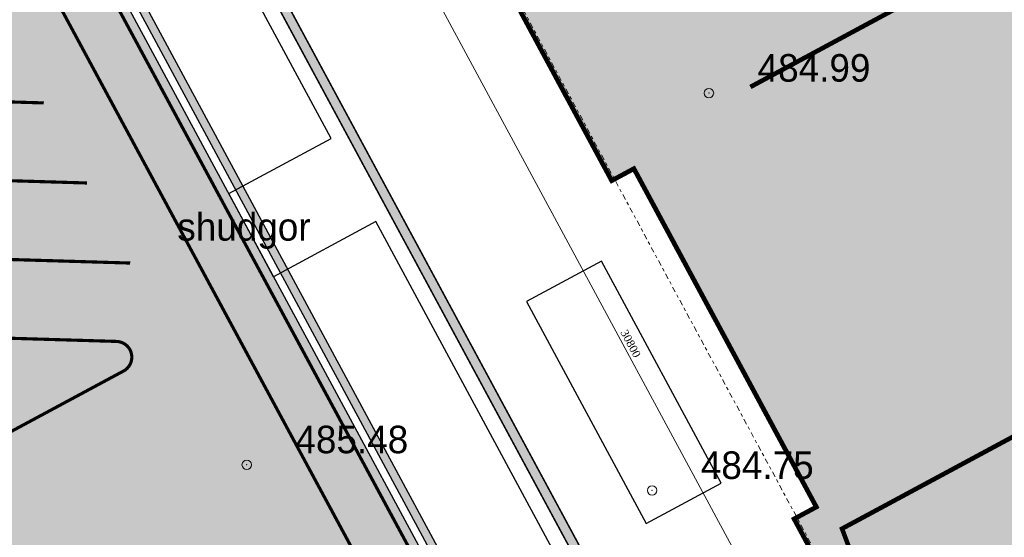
# Model space of a CAD drawing. Extents: x -516234 to 73329, y -4499813 to 47259.
# Tile 38 of 256: x 29626 to 29657, y 36930 to 36946. Entities that reach past the tile are written whole.
import ezdxf

# ---------------------------------------------------------------- set-up
doc = ezdxf.new("R2010")
doc.units = 0
doc.header["$LTSCALE"] = 0.5
doc.header["$MEASUREMENT"] = 0
doc.header["$PDMODE"] = 32
doc.header["$PDSIZE"] = 0.3
for name, pattern in [('ACAD_ISO03W100', [30, 12, -18]), ('Dot & Dashed', [670.2777624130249, 352.7777671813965, -176.3888835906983, 0, -141.1111116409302]), ('РА_КОНТУРЫ', [1.5, 0, -1.5])]:
    doc.linetypes.add(name, pattern=pattern)
for name, color, linetype in [('(002) Рамка', 7, 'Continuous'), ('(004) Точки рельефа', 7, 'Continuous'), ('(007) Здания', 7, 'Continuous'), ('(037) Контуры', 7, 'Continuous'), ('7_вертик.отм', 7, 'Continuous'), ('7_газон', 7, 'Continuous'), ('osi', 252, 'Dot & Dashed'), ('STOYANKA', 7, 'Continuous'), ("YO'LLLLLLLLLLLLLLLLLLLLL", 7, 'Continuous')]:
    doc.layers.add(name, color=color, linetype=linetype)
doc.layers.add('раз.нар', color=250, linetype='Continuous', lineweight=20)
doc.styles.add('BM-431', font='bm431.ttf')
doc.styles.add('D-431', font='d431.ttf')
doc.styles.add('seviyorum', font='times.ttf')
doc.dimstyles.new('100$0', dxfattribs={"dimtxt": 250, "dimasz": 200, "dimexe": 200, "dimexo": 200, "dimgap": 100, "dimtad": 1, "dimtxsty": 'seviyorum', "dimblk": 'OBLIQUE', "dimcen": -200, "dimclrd": 256, "dimclre": 256, "dimclrt": 256, "dimadec": 0, "dimazin": 0, "dimtfac": 1, "dimtmove": 0, "dimatfit": 1, "dimldrblk": 'OPEN90', "dimfxl": 1, "dimlwd": -1, "dimlwe": -1, "dimarcsym": 0})

# ---------------------------------------------------------------- blocks, each defined once
blk = doc.blocks.new('9633')
at = {"layer": '(004) Точки рельефа', "lineweight": 0, "style": 'D-431'}
for s, p in [('484.99', (28683.08216937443, 36944.41105999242)), ('485.48', (28668.42172489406, 36932.61299312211)), ('484.75', (28681.28013431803, 36931.79735899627))]:
    blk.add_text(s, height=0.875, dxfattribs=at).set_placement(p)
at = {"layer": '(037) Контуры', "linetype": 'РА_КОНТУРЫ', "lineweight": 0, "ltscale": 0.5, "style": 'BM-431'}
blk.add_text('shudgor', height=0.875, dxfattribs=at).set_placement((28664.67694493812, 36939.36328482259))
blk = doc.blocks.new('_Oblique')
at = {"color": 0, "linetype": 'ByBlock', "lineweight": -2}
blk.add_line((-0.5, -0.5), (0.5, 0.5), dxfattribs=at)
blk = doc.blocks.new('*D332')
at = {"layer": 'Defpoints', "color": 0, "lineweight": 50, "transparency": 16777216}
for p in [(261331.5506348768, -13908.3482301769), (292131.5506348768, -13908.3482301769), (292131.5506348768, -13908.3482301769)]:
    blk.add_point(p, dxfattribs=at)
at = {"layer": 'раз.нар', "color": 8, "transparency": 16777216}
blk.add_line((261331.5506348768, -13908.3482301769), (292131.5506348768, -13908.3482301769), dxfattribs=at)
at = {"layer": 'раз.нар', "color": 8, "transparency": 16777216, "xscale": 200, "yscale": 200, "zscale": 200, "rotation": 180}
blk.add_blockref('_Oblique', (261331.5506348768, -13908.3482301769), dxfattribs=at)
at = {"layer": 'раз.нар', "color": 8, "transparency": 16777216, "xscale": 200, "yscale": 200, "zscale": 200}
blk.add_blockref('_Oblique', (292131.5506348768, -13908.3482301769), dxfattribs=at)
at = {"layer": 'раз.нар', "color": 8, "lineweight": 0, "transparency": 16777216, "insert": (275471.2714043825, -13681.18528857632), "char_height": 250, "attachment_point": 5, "style": 'seviyorum'}
blk.add_mtext('30800', dxfattribs=at)
blk = doc.blocks.new('_Open90')
at = {"color": 0, "linetype": 'ByBlock', "lineweight": -2}
for p, q in [((0, 0), (-1, 0)), ((-0.5, 0.5), (0, 0)), ((0, 0), (-0.5, -0.5))]:
    blk.add_line(p, q, dxfattribs=at)
blk = doc.blocks.new('oslar 333')
at = {"layer": 'osi', "color": 8, "lineweight": 0, "true_color": 0x787878}
blk.add_lwpolyline([(258325.0082102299, -11656.65084959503), (293231.5506348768, -11656.65084959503)], dxfattribs=at)
at = {"layer": 'раз.нар', "color": 8, "lineweight": 0, "true_color": 0x787878}
dim = blk.add_linear_dim(base=(292131.5506348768, -13908.3482301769), p1=(261331.5506348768, -13908.3482301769), p2=(292131.5506348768, -13908.3482301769), dimstyle='100$0', override={"dimclrd": 8, "dimclre": 8, "dimclrt": 8}, dxfattribs=at)
dim.commit()
dim.dimension.update_dxf_attribs({"geometry": '*D332', "text_midpoint": (275471.2714043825, -13908.3482301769), "dimtype": 128})
blk = doc.blocks.new('wrthtrwh')
at = {"lineweight": 100, "true_color": 0xfeeab9}
h = blk.add_hatch(color=254, dxfattribs=at)
h.dxf.hatch_style = 1
h.paths.add_polyline_path([(545874.1494809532, 4536762.3148317), (545887.0032586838, 4536769.238732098), (545890.1332452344, 4536763.428112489), (545889.6050036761, 4536763.143576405), (545890.8380270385, 4536760.854547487), (545891.3662644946, 4536761.139091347), (545892.8838317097, 4536758.321824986), (545892.3555942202, 4536758.037281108), (545895.2958806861, 4536752.578827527), (545895.8241181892, 4536752.863371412), (545897.3416854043, 4536750.046105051), (545896.8134479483, 4536749.761561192), (545898.0464713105, 4536747.472532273), (545898.5747045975, 4536747.757083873), (545901.704691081, 4536741.946464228), (545888.8509133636, 4536735.022563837), (545884.3930596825, 4536743.29828378), (545885.0973762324, 4536743.677675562), (545879.3116512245, 4536754.418503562), (545878.6073346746, 4536754.03911178)])
at = {"lineweight": 0, "const_width": 0.15}
blk.add_lwpolyline([(545874.1494809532, 4536762.3148317), (545887.0032586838, 4536769.238732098), (545890.1332452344, 4536763.428112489), (545889.6050036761, 4536763.143576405), (545890.8380270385, 4536760.854547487), (545891.3662644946, 4536761.139091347), (545892.8838317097, 4536758.321824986), (545892.3555942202, 4536758.037281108), (545895.2958806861, 4536752.578827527), (545895.8241181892, 4536752.863371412), (545897.3416854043, 4536750.046105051), (545896.8134479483, 4536749.761561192), (545898.0464713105, 4536747.472532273), (545898.5747045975, 4536747.757083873), (545901.704691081, 4536741.946464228), (545888.8509133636, 4536735.022563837), (545884.3930596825, 4536743.29828378), (545885.0973762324, 4536743.677675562), (545879.3116512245, 4536754.418503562), (545878.6073346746, 4536754.03911178)], close=True, dxfattribs=at)
at = {"color": 7, "xscale": 0.001, "yscale": 0.001, "zscale": 0.001, "rotation": 298.3098620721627}
blk.add_blockref('oslar 333', (545760.6135997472, 4536997.877446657), dxfattribs=at)

msp = doc.modelspace()

# ---------------------------------------------------------------- hatches: boundary and pattern name
at = {"lineweight": 0}
h = msp.add_hatch(color=40, dxfattribs=at)
h.dxf.hatch_style = 1
h.paths.add_polyline_path([(29654.82151506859, 36965.2475127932), (29631.44115890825, 36952.66459163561), (29646.37555201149, 36924.93984709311), (29651.56988690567, 36927.7378616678), (29651.71215883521, 36927.4737429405), (29646.51782393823, 36924.67572837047), (29651.59217258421, 36915.25550183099), (29674.97252876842, 36927.83842299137), (29669.15839255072, 36938.63201777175), (29665.50361689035, 36936.66331229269), (29665.36134496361, 36936.9274310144), (29669.01612062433, 36938.89613649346), (29661.94994828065, 36952.01403298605), (29658.29517261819, 36950.04532750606), (29658.15290069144, 36950.30944622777), (29661.80767635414, 36952.27815170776)], flags=16)
edge = h.paths.add_edge_path()
edge.add_line((29675.1124181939, 36927.5787266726), (29651.73682650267, 36914.98696043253))
edge.add_line((29651.73682650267, 36914.98696043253), (29651.94785916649, 36914.59519180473))
edge.add_line((29651.94785916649, 36914.59519180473), (29651.68375497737, 36914.45291674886))
edge.add_line((29651.68375497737, 36914.45291674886), (29646.25370521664, 36924.53345644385))
edge.add_line((29646.25370521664, 36924.53345644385), (29639.2105393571, 36920.7395384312))
edge.add_line((29639.2105393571, 36920.7395384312), (29639.06826743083, 36921.00365715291))
edge.add_line((29639.06826743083, 36921.00365715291), (29646.11143329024, 36924.79757516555))
edge.add_line((29646.11143329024, 36924.79757516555), (29630.8172012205, 36953.19033771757))
edge.add_line((29630.8172012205, 36953.19033771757), (29631.08131993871, 36953.33260964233))
edge.add_line((29631.08131993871, 36953.33260964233), (29631.29888697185, 36952.92871037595))
edge.add_line((29631.29888697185, 36952.92871037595), (29654.67924313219, 36965.51163153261))
edge.add_line((29654.67924313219, 36965.51163153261), (29654.48144876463, 36965.87882411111))
edge.add_arc((29655.40626676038, 36962.97013751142), 3.052170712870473, 101.84224824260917, 107.63808179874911, ccw=False)
edge.add_line((29654.77990704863, 36965.95734683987), (29675.5284041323, 36927.43909057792))
edge.add_arc((29673.41079666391, 36929.56411727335), 2.999999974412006, 309.0010962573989, 314.89980518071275, ccw=False)
edge.add_line((29675.29880242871, 36927.23271553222), (29675.1124181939, 36927.5787266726))
at = {"layer": '7_газон', "lineweight": 0, "true_color": 0x5c5c5c, "transparency": 33554687}
h = msp.add_hatch(color=251, dxfattribs=at)
h.dxf.hatch_style = 1
edge = h.paths.add_edge_path(flags=16)
edge.add_line((29676.9670253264, 36922.96084250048), (29652.77291892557, 36909.92828613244))
edge.add_arc((29654.19563818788, 36907.28709892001), 2.999999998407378, 118.3098620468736, 208.3098621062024)
edge.add_line((29651.55445097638, 36905.86437965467), (29669.68837844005, 36872.19990448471))
edge.add_arc((29672.32956565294, 36873.62262374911), 2.999999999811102, 208.30986207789, 298.2780487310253)
edge.add_line((29673.75081818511, 36870.98064698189), (29697.06899177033, 36883.5246684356))
edge.add_arc((29695.17398839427, 36887.04730412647), 4.000000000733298, 298.2780487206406, 388.3063323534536)
edge.add_line((29698.69568820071, 36888.94404619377), (29681.03101944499, 36921.74221183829))
edge.add_arc((29678.3897445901, 36920.31965528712), 3.00000000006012, 28.30633236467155, 118.3098620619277)
edge = h.paths.add_edge_path(flags=16)
edge.add_arc((29582.9855072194, 36967.89968877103), 30.00000001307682, 100.3549001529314, 118.3098620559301)
edge.add_line((29568.75831457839, 36994.31156091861), (29528.13142186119, 36972.42721186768))
edge.add_arc((29529.55414112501, 36969.78602465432), 2.999999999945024, 118.3098620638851, 225.976051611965)
edge.add_arc((29494.80619221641, 36933.83355539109), 46.99999999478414, 28.309861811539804, 45.97605160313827, ccw=False)
edge.add_line((29536.18479198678, 36956.12282367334), (29686.13726511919, 36677.7456560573))
edge.add_arc((29688.77845233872, 36679.16837530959), 2.999999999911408, 208.3098618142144, 354.8617095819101)
edge.add_line((29691.76639664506, 36678.8996955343), (29699.50725581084, 36764.98453772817))
edge.add_arc((29669.62781274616, 36767.67133548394), 30.00000000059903, 354.8617095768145, 388.3098620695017)
edge.add_line((29696.03968487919, 36781.89852812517), (29580.77358266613, 36995.88266607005))
edge.add_arc((29578.13239545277, 36994.45994680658), 2.999999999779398, 28.30986205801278, 100.3549001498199)
edge = h.paths.add_edge_path()
edge.add_line((29429.45156085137, 37065.40154354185), (29443.21523881, 37039.99022628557))
edge.add_line((29443.21523881, 37039.99022628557), (29467.007078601, 36995.82219918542))
edge.add_arc((29480.21301466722, 37002.93579550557), 14.99999999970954, 208.3098620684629, 253.3098622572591)
edge.add_line((29475.90507996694, 36988.56771635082), (29508.30438760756, 36978.85353674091))
edge.add_arc((29494.80619219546, 36933.83355536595), 47.00000002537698, 63.28493720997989, 73.30986224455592, ccw=False)
edge.add_arc((29520.43076144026, 36984.74898970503), 10.00000000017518, 243.284937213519, 298.3098620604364)
edge.add_line((29525.17315898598, 36975.94503232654), (29566.62423568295, 36998.27334173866))
edge.add_arc((29582.98550721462, 36967.89968878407), 34.49999999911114, 90.70226828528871, 118.3098620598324, ccw=False)
edge.add_line((29582.56265496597, 37002.39709732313), (29601.16238589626, 37002.62508366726))
edge.add_arc((29600.79468828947, 37032.62283022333), 29.99999999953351, 270.7022682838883, 298.3364137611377)
edge.add_line((29615.03411904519, 37006.21755401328), (29627.39519750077, 37012.88344606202))
edge.add_arc((29631.42970288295, 37005.4019511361), 8.500000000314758, 28.306332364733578, 118.3364137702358, ccw=False)
edge.add_line((29638.91331497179, 37009.43252803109), (29702.65760048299, 36891.0778810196))
edge.add_arc((29695.17398839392, 36887.04730412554), 8.499999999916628, -61.72195127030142, 28.306332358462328, ccw=False)
edge.add_line((29699.20087056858, 36879.56170328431), (29664.33022544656, 36860.80302483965))
edge.add_arc((29666.69897966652, 36856.39973022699), 5.000000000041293, 118.2780487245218, 208.3098620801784)
edge.add_line((29662.29700097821, 36854.02853145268), (29700.001465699, 36784.03260702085))
edge.add_arc((29669.62781274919, 36767.67133548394), 34.49999999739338, -5.138290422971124, 28.30986207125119, ccw=False)
edge.add_line((29703.98917227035, 36764.58151806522), (29695.14768138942, 36666.25672866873))
edge.add_arc((29710.0874029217, 36664.91332979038), 15.00000000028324, 174.8617095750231, 208.3098618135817)
edge.add_line((29696.8814668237, 36657.7997335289), (29738.10817600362, 36581.26498698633))
edge.add_arc((29696.72957622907, 36558.97571869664), 47.00000000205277, -16.690138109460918, 28.3098618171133, ccw=False)
edge.add_line((29741.74955749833, 36545.47752301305), (29732.03538262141, 36513.07823193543))
edge.add_arc((29746.40346174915, 36508.77029714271), 14.99999999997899, 163.309861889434, 208.3098620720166)
edge.add_line((29733.19752568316, 36501.65670082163), (29762.25672105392, 36447.71016536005))
edge.add_line((29762.25672105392, 36447.71016536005), (29788.31828072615, 36389.8396773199))
edge.add_line((29788.31828072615, 36389.8396773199), (29723.7285416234, 36509.74639209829))
edge.add_line((29723.7285416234, 36509.74639209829), (29735.04445390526, 36547.48789258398))
edge.add_arc((29696.7295762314, 36558.97571869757), 39.9999999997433, 343.3098618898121, 388.3098618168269)
edge.add_line((29731.94540582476, 36577.94530873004), (29530.02202180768, 36952.80314541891))
edge.add_arc((29494.80619221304, 36933.83355538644), 40.00000000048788, 28.30986181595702, 73.30986225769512)
edge.add_line((29506.29401808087, 36972.14843313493), (29468.5366372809, 36983.46910649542))
edge.add_line((29468.5366372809, 36983.46910649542), (29424.2348273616, 37065.40154354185))
edge = h.paths.add_edge_path(flags=16)
edge.add_line((29653.96902770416, 36965.66145273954), (29629.77229082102, 36952.62747941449))
edge.add_arc((29631.19501008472, 36949.98629220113), 2.999999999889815, 118.3098620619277, 208.3098620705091)
edge.add_line((29628.55382287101, 36948.56357293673), (29646.57493355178, 36915.10853490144))
edge.add_arc((29649.2161207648, 36916.53125416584), 2.999999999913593, 208.3098620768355, 298.3098620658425)
edge.add_line((29650.63884002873, 36913.89006695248), (29674.83351591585, 36926.92293008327))
edge.add_arc((29673.4107966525, 36929.56411729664), 2.999999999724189, 298.3098620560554, 388.3063323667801)
edge.add_line((29676.05207150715, 36930.98667384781), (29658.03302182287, 36964.44282207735))
edge.add_arc((29655.3917469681, 36963.02026552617), 2.999999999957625, 28.30633236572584, 118.3098620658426)
edge = h.paths.add_edge_path(flags=16)
edge.add_line((29653.05407388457, 36973.68728408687), (29634.95140268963, 37007.29869320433))
edge.add_arc((29631.42970288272, 37005.4019511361), 4.00000000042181, 28.30633236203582, 118.3364137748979)
edge.add_line((29629.53111211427, 37008.92265463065), (29617.1700336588, 37002.25676258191))
edge.add_arc((29600.79468827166, 37032.6228302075), 34.49999999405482, 278.95978604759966, 298.33641380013, ccw=False)
edge.add_arc((29606.63498333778, 36995.58040921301), 3.000000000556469, 98.95978601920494, 208.3098621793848)
edge.add_line((29603.99379612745, 36994.15768994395), (29623.57430544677, 36957.80772818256))
edge.add_arc((29626.21549265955, 36959.23044744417), 2.9999999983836, 208.3098620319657, 298.3098620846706)
edge.add_line((29627.6382119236, 36956.58926023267), (29651.83551829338, 36969.62354032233))
edge.add_arc((29650.41279902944, 36972.26472753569), 3.000000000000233, 298.3098620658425, 388.306332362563)
at = {"layer": "YO'LLLLLLLLLLLLLLLLLLLLL", "true_color": 0x00bfff}
h = msp.add_hatch(color=140, dxfattribs=at)
h.dxf.hatch_style = 1
edge = h.paths.add_edge_path(flags=16)
edge.add_line((29604.43399398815, 36994.39480983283), (29670.12857632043, 36872.43702437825))
edge.add_arc((29672.32956566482, 36873.62262376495), 2.499999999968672, 208.309862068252, 298.278048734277)
edge.add_line((29673.51394277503, 36871.42097645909), (29696.83211634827, 36883.96499789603))
edge.add_arc((29695.17398839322, 36887.04730412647), 3.500000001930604, 298.2780487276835, 388.3063323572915)
edge.add_line((29698.25547572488, 36888.70695343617), (29634.51119021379, 37007.06160044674))
edge.add_arc((29631.42970288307, 37005.4019511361), 3.500000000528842, 28.30633237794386, 118.3364137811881)
edge.add_line((29629.76843596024, 37008.48256669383), (29617.40735750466, 37001.8166746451))
edge.add_arc((29600.79468829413, 37032.6228302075), 34.99999998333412, 278.9597860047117, 298.3364137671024, ccw=False)
edge.add_arc((29606.63498333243, 36995.58040921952), 2.500000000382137, 98.95978600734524, 208.3098620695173)
edge = h.paths.add_edge_path()
edge.add_arc((29600.79468828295, 37032.62283023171), 34.75000000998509, 278.9597860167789, 298.3364137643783)
edge.add_line((29617.28869558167, 37002.0367186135), (29629.64977403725, 37008.70261066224))
edge.add_arc((29631.42970288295, 37005.40195113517), 3.750000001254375, 28.306332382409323, 118.33641377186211, ccw=False)
edge.add_line((29634.73129645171, 37007.18014682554), (29698.4755819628, 36888.82549981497))
edge.add_arc((29695.17398839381, 36887.04730412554), 3.750000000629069, -61.72195127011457, 28.306332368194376, ccw=False)
edge.add_line((29696.9505540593, 36883.74483316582), (29673.63238048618, 36871.20081172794))
edge.add_arc((29672.32956566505, 36873.62262376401), 2.74999999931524, 208.3098620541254, 298.2780487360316, ccw=False)
edge.add_line((29669.90847738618, 36872.3184644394), (29604.2138950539, 36994.27624989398))
edge.add_arc((29606.63498333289, 36995.58040921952), 2.750000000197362, 98.9597860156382, 208.3098620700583, ccw=False)
edge = h.paths.add_edge_path()
edge.add_line((29596.94986710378, 36997.82309186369), (29587.75359240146, 36997.71036845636))
edge.add_arc((29588.9861658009, 36994.97527021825), 2.999999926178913, 114.2587324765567, 124.2595781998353)
edge.add_line((29587.29733653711, 36997.45475711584), (29597.41225126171, 36997.57874075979))
edge.add_arc((29595.78470484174, 36995.0586031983), 3.000000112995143, 57.144958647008, 67.14580375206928)
edge = h.paths.add_edge_path()
edge.add_line((29526.90857057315, 36971.2005763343), (29568.99543445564, 36993.87136305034))
edge.add_arc((29582.98550722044, 36967.89968876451), 29.50000001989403, 100.35490015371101, 118.30986205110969, ccw=False)
edge.add_arc((29578.13239545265, 36994.45994680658), 2.499999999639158, 28.309862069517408, 100.35490015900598, ccw=False)
edge.add_line((29580.33338479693, 36995.64554619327), (29695.59948701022, 36781.66140824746))
edge.add_arc((29669.62781274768, 36767.67133548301), 29.49999999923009, -5.1382904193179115, 28.30986207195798, ccw=False)
edge.add_line((29699.0092650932, 36765.02931769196), (29691.11988759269, 36677.29282713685))
edge.add_arc((29688.77845223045, 36679.16837538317), 3.00000012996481, 321.3044000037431, 331.3052450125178)
edge.add_line((29691.41002270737, 36677.72794572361), (29699.25826045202, 36765.00692771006))
edge.add_arc((29669.62781274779, 36767.67133548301), 29.74999999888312, 354.8617095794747, 388.3098620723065)
edge.add_line((29695.81958594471, 36781.77996818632), (29580.55348373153, 36995.7641061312))
edge.add_arc((29578.13239545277, 36994.45994680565), 2.749999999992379, 28.30986207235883, 100.3549001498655)
edge.add_arc((29582.9855072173, 36967.89968877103), 29.7500000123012, 100.3549001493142, 118.309862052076)
edge.add_line((29568.87687451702, 36994.09146198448), (29527.19442439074, 36971.63851944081))
edge.add_arc((29529.55414118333, 36969.78602461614), 3.000000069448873, 141.8663265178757, 151.8671717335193)

# ---------------------------------------------------------------- linework, layer by layer
at = {"layer": '(002) Рамка', "flags": 128}
msp.add_lwpolyline([(29654.00226184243, 36965.67908689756, -0.1278696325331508), (29655.482857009, 36966.02026552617), (29662.00269529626, 36953.91660322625), (29663.32328889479, 36954.6279628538), (29664.74600815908, 36951.98677564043), (29663.4254145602, 36951.27541601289), (29669.21113956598, 36940.53458801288), (29670.53173316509, 36941.24594764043), (29671.95445242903, 36938.60476042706), (29670.63385882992, 36937.89340079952), (29675.96669654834, 36927.99332904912, -0.1301783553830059), (29674.85414742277, 36926.93414799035), (29651.24355805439, 36914.21579518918), (29646.85683483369, 36922.35946595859), (29643.61093508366, 36920.61100826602), (29642.18821581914, 36923.25219547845), (29645.43411557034, 36925.00065317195), (29637.37203941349, 36939.96738079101), (29634.12614014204, 36938.2189235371), (29632.70342099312, 36940.86011081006), (29635.94931983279, 36942.60856783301), (29630.38155295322, 36952.9447711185), (29654.00226184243, 36965.67908689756)], format="xyb", close=True, dxfattribs=at)
msp.add_lwpolyline([(29642.14730583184, 36937.42831919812), (29645.94122386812, 36930.38515329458), (29648.31829235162, 36931.6656006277), (29644.52437431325, 36938.70876652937)], close=True, dxfattribs=at)
at = {"layer": '(004) Точки рельефа', "color": 0, "linetype": 'ByBlock', "lineweight": 0}
for p in [(29647.93356486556, 36944.04795319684), (29633.27312038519, 36932.24927953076), (29646.13152980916, 36931.43364540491)]:
    msp.add_point(p, dxfattribs=at)
msp.add_lwpolyline([(29653.96902770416, 36965.66145273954), (29629.77229082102, 36952.62747941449, 0.4142135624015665), (29628.55382287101, 36948.56357293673), (29646.57493355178, 36915.10853490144, 0.4142135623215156), (29650.63884002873, 36913.89006695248), (29674.83351591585, 36926.92293008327, 0.4141955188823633), (29676.05207150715, 36930.98667384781), (29658.03302182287, 36964.44282207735, 0.41423160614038)], format="xyb", close=True)
at = {"color": 11, "lineweight": 0, "true_color": 0xff7070, "const_width": 0.05}
msp.add_lwpolyline([(29675.1124181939, 36927.5787266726), (29651.73682650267, 36914.98696043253), (29651.94785916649, 36914.59519180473), (29651.68375497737, 36914.45291674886), (29646.25370521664, 36924.53345644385), (29639.2105393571, 36920.7395384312), (29639.06826743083, 36921.00365715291), (29646.11143329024, 36924.79757516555), (29630.8172012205, 36953.19033771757), (29631.08131993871, 36953.33260964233), (29631.29888697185, 36952.92871037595), (29654.67924313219, 36965.51163153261), (29654.48144876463, 36965.87882411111, -0.02529448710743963), (29654.77990704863, 36965.95734683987), (29675.5284041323, 36927.43909057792, -0.02574365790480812), (29675.29880242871, 36927.23271553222)], format="xyb", close=True, dxfattribs=at)
msp.add_lwpolyline([(29654.82151506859, 36965.2475127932), (29631.44115890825, 36952.66459163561), (29646.37555201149, 36924.93984709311), (29651.56988690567, 36927.7378616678), (29651.71215883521, 36927.4737429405), (29646.51782393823, 36924.67572837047), (29651.59217258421, 36915.25550183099), (29674.97252876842, 36927.83842299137), (29669.15839255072, 36938.63201777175), (29665.50361689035, 36936.66331229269), (29665.36134496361, 36936.9274310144), (29669.01612062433, 36938.89613649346), (29661.94994828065, 36952.01403298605), (29658.29517261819, 36950.04532750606), (29658.15290069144, 36950.30944622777), (29661.80767635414, 36952.27815170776)], close=True, dxfattribs=at)
at = {"layer": '7_вертик.отм', "color": 1, "lineweight": 30}
for points in [[(29649.24788796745, 36944.24307986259, 0.1456446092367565, 0.1456446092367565, 0), (29649.24788796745, 36944.24307986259, 0.1456446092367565, 0.1456446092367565, 0), (29655.84005901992, 36947.7940620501, 0.1456446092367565, 0.1456446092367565, 0), (29655.84005901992, 36947.7940620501, 0.1456446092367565, 0.1456446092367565, 0), (29655.84005901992, 36947.7940620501, 0.1456446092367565, 0.1456446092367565, 0), (29653.29018145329, 36956.31764766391, 0, 0, 0)], [(29658.74623084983, 36933.76881598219, 0.1456446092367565, 0.1456446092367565, 0), (29658.74623084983, 36933.76881598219, 0.1456446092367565, 0.1456446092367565, 0), (29652.15405979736, 36930.21783379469, 0.1456446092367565, 0.1456446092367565, 0), (29652.15405979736, 36930.21783379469, 0.1456446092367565, 0.1456446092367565, 0), (29652.15405979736, 36930.21783379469, 0.1456446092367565, 0.1456446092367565, 0), (29655.15285519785, 36922.22315495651, 0, 0, 0)]]:
    msp.add_lwpolyline(points, format="xyseb", dxfattribs=at)
at = {"layer": 'STOYANKA', "color": 7, "linetype": 'ACAD_ISO03W100', "ltscale": 0.2, "true_color": 0xffffff, "transparency": 33554687, "const_width": 0.1}
msp.add_lwpolyline([(29601.96738813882, 36993.91317428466), (29668.01562653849, 36871.29884895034)], dxfattribs=at)
at = {"layer": 'STOYANKA', "color": 7, "lineweight": 50, "true_color": 0xffffff, "const_width": 0.1}
msp.add_lwpolyline([(29653.82675577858, 36965.92557145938), (29629.63001889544, 36952.89159813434, 0.4142135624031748), (29628.28970415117, 36948.42130101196), (29646.31081483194, 36914.96626297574, 0.4142135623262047), (29650.78111195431, 36913.62594823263), (29674.97578784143, 36926.65881136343, 0.4141955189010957), (29676.31619899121, 36931.12892950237), (29658.29714930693, 36964.58507773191, 0.4142316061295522)], format="xyb", close=True, dxfattribs=at)
for points in [[(29626.76419478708, 36941.23723871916), (29621.26568829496, 36941.40117370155), (29621.33939647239, 36943.89844311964), (29626.83795143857, 36943.73615047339)], [(29628.13344478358, 36938.69531377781), (29622.63493829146, 36938.85924876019), (29622.70864646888, 36941.35651817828), (29628.20720143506, 36941.19422553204)]]:
    msp.add_lwpolyline(points, dxfattribs=at)
msp.add_lwpolyline([(29629.5764565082, 36938.6522911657), (29624.07790154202, 36938.81458381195), (29624.00419336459, 36936.31731439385), (29629.14342888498, 36936.16409088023, -0.7672049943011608), (29629.3656481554, 36935.22411508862), (29621.96722175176, 36931.23883009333, -0.7672049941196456), (29621.30457044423, 36931.9415598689), (29624.00419327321, 36936.31731129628), (29621.87832637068, 36937.62974314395), (29618.98857863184, 36932.94895222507)], format="xyb", dxfattribs=at)
at = {"layer": "YO'LLLLLLLLLLLLLLLLLLLLL", "color": 140, "true_color": 0x00bfff, "flags": 128}
for points in [[(29606.20669502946, 36998.29685342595, 0.08474851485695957), (29617.28869558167, 37002.0367186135), (29629.64977403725, 37008.70261066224, -0.4143673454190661), (29634.73129645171, 37007.18014682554), (29698.4755819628, 36888.82549981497, -0.4143581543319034), (29696.9505540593, 36883.74483316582), (29673.63238048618, 36871.20081172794, -0.4140509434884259), (29669.90847738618, 36872.3184644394), (29604.2138950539, 36994.27624989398, -0.516968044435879)], [(29604.43399398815, 36994.39480983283), (29670.12857632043, 36872.43702437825, 0.4140509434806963), (29673.51394277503, 36871.42097645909), (29696.83211634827, 36883.96499789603, 0.4143581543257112), (29698.25547572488, 36888.70695343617), (29634.51119021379, 37007.06160044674, 0.4143673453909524), (29629.76843596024, 37008.48256669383), (29617.40735750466, 37001.8166746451, -0.08474851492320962), (29606.24563032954, 36998.04990395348, 0.5169680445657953)]]:
    msp.add_lwpolyline(points, format="xyb", close=True, dxfattribs=at)

# ---------------------------------------------------------------- block references
at = {"layer": '(002) Рамка'}
msp.add_blockref('wrthtrwh', (-516233.7582701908, -4499812.770154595), dxfattribs=at)
at = {"layer": '(007) Здания', "color": 18, "true_color": 0x000000}
msp.add_blockref('9633', (966.3948420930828, 0), dxfattribs=at)

doc.saveas('drawing.dxf')
